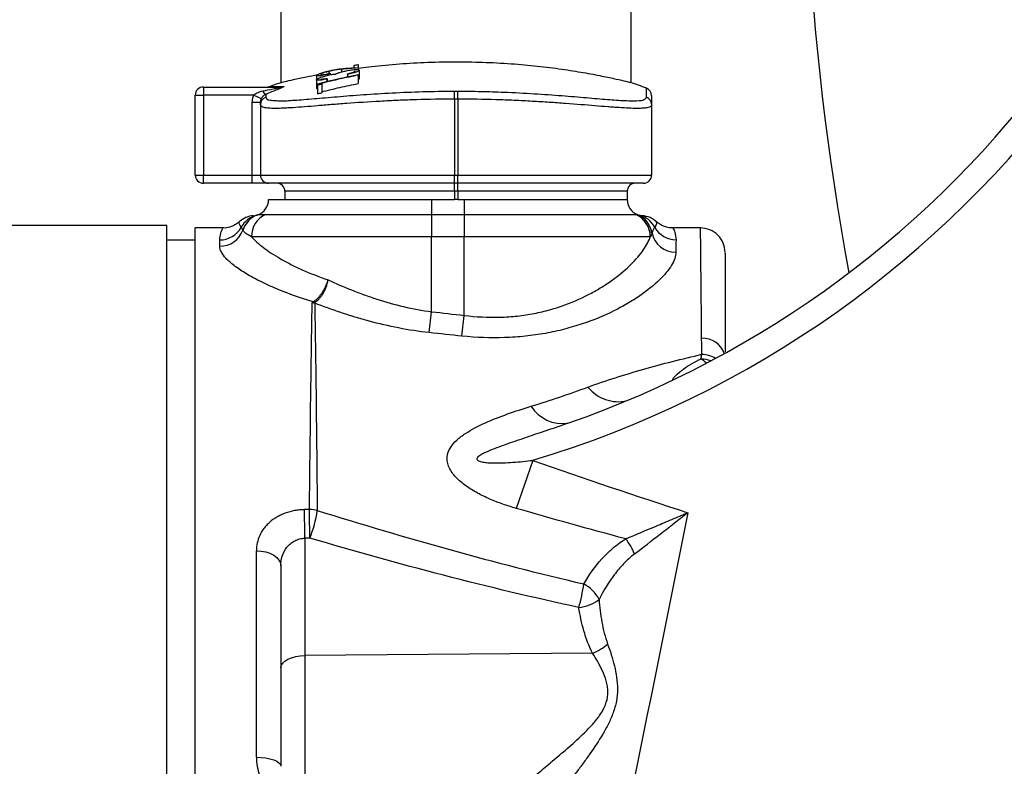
# Model space of a CAD drawing. Header units: millimetres. Extents: x 990 to 1891, y 1234 to 1795.
# Tile 3 of 6: x 1440 to 1561, y 1452 to 1543. Entities that reach past the tile are written whole.
import ezdxf

# ---------------------------------------------------------------- set-up
doc = ezdxf.new("R2010")
doc.units = ezdxf.units.MM

msp = doc.modelspace()

# ---------------------------------------------------------------- linework, layer by layer
at = {"color": 7, "linetype": 'Continuous', "lineweight": 25}
for p, q in [((1471.87, 1548.23), (1471.87, 1535.59)), ((1514.87, 1535.59), (1514.87, 1548.23)), ((1477.77, 1536.95), (1477.77, 1536.68)), ((1480.86, 1537.41), (1480.86, 1537.69)), ((1481.37, 1537.79), (1481.37, 1537.37)), ((1481.37, 1537.37), (1481.37, 1537.17)), ((1481.5, 1537.1), (1481.5, 1536.07)), ((1476.24, 1536.43), (1476.24, 1535.91)), ((1476.24, 1535.91), (1476.24, 1534.86)), ((1477.53, 1536.09), (1477.53, 1536.02)), ((1477.53, 1536.02), (1477.53, 1535.69)), ((1477.54, 1536.09), (1477.54, 1535.7)), ((1477.91, 1536.71), (1477.91, 1536.65)), ((1477.91, 1536.65), (1477.91, 1536.53)), ((1480.03, 1536.57), (1480.03, 1536.64)), ((1480.03, 1536.57), (1480.03, 1536.27)), ((1481.37, 1536.55), (1481.37, 1536.48)), ((1481.37, 1536.48), (1481.37, 1535.45)), ((1462.37, 1535.03), (1462.37, 1534.03)), ((1462.37, 1535.03), (1471.92, 1535.03)), ((1476.37, 1535.26), (1476.37, 1535.41)), ((1476.37, 1535.26), (1476.37, 1534.21)), ((1476.88, 1535.47), (1476.88, 1535.35)), ((1476.88, 1535.35), (1476.88, 1534.3)), ((1493.17, 1533.55), (1493.17, 1534.52)), ((1493.57, 1533.55), (1493.57, 1534.52)), ((1461.37, 1524.23), (1461.37, 1534.03)), ((1461.37, 1534.03), (1462.37, 1534.03)), ((1462.37, 1534.03), (1462.37, 1524.23)), ((1468.57, 1534.03), (1462.37, 1534.03)), ((1468.37, 1533.16), (1469.37, 1533.16)), ((1468.37, 1524.23), (1468.37, 1533.16)), ((1468.57, 1534.03), (1469.47, 1533.6)), ((1469.37, 1532.86), (1469.37, 1533.16)), ((1470.01, 1534.13), (1470.01, 1533.78)), ((1493.17, 1533.55), (1493.17, 1524.23)), ((1493.57, 1533.55), (1493.57, 1524.23)), ((1517.37, 1533.96), (1517.37, 1532.86)), ((1469.37, 1532.86), (1469.37, 1524.23)), ((1517.37, 1532.86), (1517.37, 1524.23)), ((1461.37, 1524.23), (1462.37, 1524.23)), ((1462.37, 1524.23), (1468.37, 1524.23)), ((1462.37, 1523.23), (1462.37, 1524.23)), ((1468.37, 1523.23), (1468.37, 1524.23)), ((1468.37, 1524.23), (1469.37, 1524.23)), ((1469.37, 1524.23), (1493.17, 1524.23)), ((1493.17, 1523.23), (1493.17, 1524.23)), ((1493.17, 1524.23), (1493.57, 1524.23)), ((1493.57, 1523.23), (1493.57, 1524.23)), ((1493.57, 1524.23), (1517.37, 1524.23)), ((1468.37, 1523.23), (1462.37, 1523.23)), ((1470.37, 1523.23), (1468.37, 1523.23)), ((1493.17, 1523.23), (1470.37, 1523.23)), ((1493.57, 1523.23), (1493.17, 1523.23)), ((1493.17, 1522.23), (1493.17, 1523.23)), ((1516.37, 1523.23), (1493.57, 1523.23)), ((1493.57, 1522.23), (1493.57, 1523.23)), ((1470.37, 1521.23), (1490.37, 1521.23)), ((1493.17, 1522.23), (1472.37, 1522.23)), ((1472.37, 1522.23), (1472.37, 1521.23)), ((1490.37, 1521.23), (1490.37, 1519.4)), ((1490.37, 1521.23), (1493.17, 1521.23)), ((1493.57, 1522.23), (1493.17, 1522.23)), ((1493.17, 1522.23), (1493.17, 1521.23)), ((1493.57, 1521.23), (1493.17, 1521.23)), ((1514.37, 1522.23), (1493.57, 1522.23)), ((1493.57, 1522.23), (1493.57, 1521.23)), ((1493.57, 1521.23), (1494.37, 1521.23)), ((1494.37, 1521.23), (1494.37, 1519.4)), ((1494.37, 1521.23), (1514.37, 1521.23)), ((1514.37, 1522.23), (1514.37, 1521.23)), ((1470, 1519.4), (1490.37, 1519.4)), ((1490.37, 1519.4), (1494.37, 1519.4)), ((1490.37, 1519.4), (1490.37, 1516.65)), ((1494.37, 1519.4), (1515.41, 1519.4)), ((1494.37, 1519.4), (1494.37, 1516.65)), ((1457.87, 1518.04), (1152.87, 1518.04)), ((1457.87, 1414.23), (1457.87, 1518.04)), ((1464.74, 1517.73), (1461.37, 1517.73)), ((1461.37, 1414.23), (1461.37, 1517.73)), ((1466.77, 1518.47), (1466.77, 1518.48)), ((1517.97, 1518.41), (1517.97, 1518.44)), ((1523.37, 1517.73), (1519.99, 1517.73)), ((1461.37, 1516.23), (1457.87, 1516.23)), ((1464.37, 1515.5), (1464.37, 1516.27)), ((1490.37, 1516.65), (1468.27, 1516.65)), ((1490.37, 1507.46), (1490.37, 1516.65)), ((1494.37, 1516.65), (1490.37, 1516.65)), ((1517.2, 1516.65), (1494.37, 1516.65)), ((1494.37, 1507), (1494.37, 1516.65)), ((1490.07, 1504.89), (1490.37, 1507.46)), ((1494.09, 1504.46), (1494.37, 1507)), ((1502.81, 1489.22), (1500.74, 1483.33)), ((1474.82, 1479.67), (1474.82, 1465.26)), ((1468.87, 1452.8), (1468.87, 1478.13)), ((1471.87, 1476.28), (1471.87, 1451.68)), ((1510.11, 1465.57), (1474.82, 1465.26)), ((1474.82, 1465.26), (1474.82, 1448.68))]:
    msp.add_line(p, q, dxfattribs=at)
at = {"color": 1, "linetype": 'Continuous', "lineweight": 25}
for p, q in [((1479.3, 1537.2), (1479.3, 1536.87)), ((1516.73, 1533.78), (1516.73, 1534.89))]:
    msp.add_line(p, q, dxfattribs=at)
at = {"color": 7, "linetype": 'Continuous', "lineweight": 25, "flags": 128}
for points in [[(1468.87, 1478.13), (1469.46, 1478.09), (1470.02, 1477.99), (1470.54, 1477.82), (1470.99, 1477.58), (1471.37, 1477.3), (1471.64, 1476.98), (1471.81, 1476.64), (1471.87, 1476.28)], [(1471.87, 1463.76), (1471.93, 1464.05), (1472.1, 1464.33), (1472.37, 1464.58), (1472.73, 1464.81), (1473.18, 1465), (1473.69, 1465.14), (1474.24, 1465.22), (1474.82, 1465.26)], [(1468.87, 1452.8), (1469.46, 1452.78), (1470.02, 1452.71), (1470.54, 1452.61), (1470.99, 1452.47), (1471.37, 1452.3), (1471.64, 1452.11), (1471.81, 1451.9), (1471.87, 1451.68)]]:
    msp.add_lwpolyline(points, dxfattribs=at)
at = {"color": 7, "linetype": 'Continuous', "lineweight": 25}
for centre, radius, start, end in [((1866.06, 1572.32), 330, 175.2667, 190.4908), ((1466.03, 1611.83), 125, 289.1808, 323.8642), ((1493.37, 1474.23), 65, 109.2581, 110.4667), ((1466.03, 1611.83), 128, 286.6974, 323.8642), ((1493.37, 1474.23), 65, 68.9382, 70.7546), ((1462.37, 1534.03), 1, 90, 180), ((1470.37, 1534.81), 0.764, 199.866, 241.9415), ((1470.2, 1536.03), 1, 269.9999, 295.4214), ((1471.92, 1535.99), 0.954, 270.0112, 289.9173), ((1516.37, 1533.96), 1, 0, 68.9382), ((1470.37, 1532.85), 0.995, 110.8569, 179.9164), ((1516.38, 1532.85), 0.995, 0.0836, 69.1431), ((1462.37, 1524.23), 1, 180, 270), ((1470.37, 1524.23), 1, 180, 270), ((1516.37, 1524.23), 1, 270, 0), ((1471.37, 1522.23), 1, 0, 90), ((1515.37, 1522.23), 1, 90, 180), ((1468.37, 1521.23), 2, 289.9748, 0), ((1516.37, 1521.23), 2, 180, 247.4051), ((1468.76, 1516.25), 3, 94.4454, 131.7417), ((1469.63, 1516.42), 2.97, 104.6863, 152.0686), ((1470.04, 1516.53), 2.99, 109.56, 161.5831), ((1470.07, 1516.55), 2.98, 110.0169, 162.879), ((1471.28, 1516.68), 3.01, 115.1203, 180.5385), ((1514.2, 1516.65), 3, 359.8937, 66.1285), ((1514.45, 1516.62), 2.99, 8.6932, 67.3816), ((1514.47, 1516.61), 2.99, 9.7719, 67.6021), ((1515.12, 1516.43), 2.97, 27.8558, 75.407), ((1515.98, 1516.25), 3, 47.5395, 85.5556), ((1464.38, 1519.28), 3.01, 269.8402, 330.7862), ((1464.39, 1518.49), 3, 269.6458, 340.1372), ((1520.36, 1519.3), 3.01, 209.576, 269.9322), ((1523.37, 1514.73), 3, 360, 90.0949), ((1520.33, 1517.72), 2.97, 191.6385, 270.27), ((1475.7, 1505.24), 3.29, 84.3669, 89.8389), ((1475.08, 1506.28), 2.51, 67.9788, 72.9396), ((1513.27, 1501.18), 4.76, 218.5911, 283.1473), ((1506.46, 1498.35), 4.62, 212.5645, 277.9478), ((1260.55, 1478.21), 214.27, 0.3898, 1.3253), ((1261.19, 1478.22), 214.24, 0.3896, 1.3253), ((1475.36, 1478.78), 4.4, 77.0749, 89.7087), ((1462.01, 1485.09), 14.47, 338.0257, 351.9472), ((1509.03, 1475.35), 6.67, 20.8686, 39.4523), ((1489.35, 1476.76), 19.88, 343.6635, 352.1536), ((1506.92, 1470.09), 4.5, 27.4823, 61.7616), ((1508.05, 1475.72), 4.57, 274.8082, 308.8009), ((1507.97, 1471.23), 6.06, 290.7045, 311.2917)]:
    msp.add_arc(centre, radius, start, end, dxfattribs=at)
at = {"color": 1, "linetype": 'Continuous', "lineweight": 25}
for centre, radius, start, end in [((1523.6, 1501.34), 2.86, 19.7452, 91.8624), ((1523.42, 1498.78), 3.45, 58.5643, 88.2764), ((1521.68, 1498.79), 3.36, 44.0884, 58.8756), ((1523.38, 1498.2), 3.46, 68.515, 89.5316)]:
    msp.add_arc(centre, radius, start, end, dxfattribs=at)
at = {"color": 7, "linetype": 'Continuous', "lineweight": 25}
for centre, major_axis, ratio, start_param, end_param in [((3276.48, 1414.23), (5757.64, 51.76), 0.015567, 1.888816, 1.888928), ((3276.53, 1412.73), (5757.64, 50.26), 0.015115, 1.888824, 1.888936)]:
    msp.add_ellipse(centre, major_axis=major_axis, ratio=ratio, start_param=start_param, end_param=end_param, dxfattribs=at)
for points, knots in [([(1481.37, 1537.34), (1481.79, 1537.4), (1483.21, 1537.59), (1485.94, 1537.85), (1489.47, 1538.07), (1493.06, 1538.15), (1496.66, 1538.09), (1500.11, 1537.91), (1503.4, 1537.61), (1506.39, 1537.23), (1509.08, 1536.8), (1511.33, 1536.37), (1513.11, 1535.99), (1514.28, 1535.72), (1514.86, 1535.58), (1514.81, 1535.59), (1514.79, 1535.59)], [0, 0, 0, 0, 0.033449, 0.113237, 0.189963, 0.269017, 0.344049, 0.421269, 0.496191, 0.573201, 0.649704, 0.728363, 0.805903, 0.885761, 0.962005, 1, 1, 1, 1]), ([(1476.24, 1536.43), (1476.25, 1536.45), (1476.25, 1536.46), (1476.28, 1536.49), (1476.31, 1536.51), (1476.38, 1536.55), (1476.43, 1536.57), (1476.53, 1536.62), (1476.6, 1536.65), (1476.74, 1536.7), (1476.81, 1536.73), (1476.98, 1536.78), (1477.06, 1536.81), (1477.25, 1536.87), (1477.34, 1536.89), (1477.53, 1536.94), (1477.63, 1536.97), (1477.73, 1536.99)], [0, 0, 0, 0, 0.125, 0.125, 0.25, 0.25, 0.375, 0.375, 0.5, 0.5, 0.625, 0.625, 0.75, 0.75, 0.875, 0.875, 1, 1, 1, 1]), ([(1477.77, 1536.95), (1477.7, 1536.94), (1477.63, 1536.92), (1477.5, 1536.88), (1477.43, 1536.86), (1477.25, 1536.81), (1477.14, 1536.77), (1476.95, 1536.7), (1476.88, 1536.66), (1476.8, 1536.62), (1476.79, 1536.61), (1476.76, 1536.58), (1476.76, 1536.58), (1476.76, 1536.57)], [0, 0, 0, 0, 0.125, 0.125, 0.25, 0.25, 0.5, 0.5, 0.75, 0.75, 0.875, 0.875, 1, 1, 1, 1]), ([(1477.73, 1536.99), (1477.82, 1537.02), (1477.9, 1537.04), (1478.07, 1537.07), (1478.16, 1537.09), (1478.32, 1537.13), (1478.41, 1537.14), (1478.56, 1537.17), (1478.64, 1537.18), (1478.86, 1537.21), (1478.99, 1537.23), (1479.26, 1537.26), (1479.39, 1537.28), (1479.52, 1537.29)], [0, 0, 0, 0, 0.125, 0.125, 0.25, 0.25, 0.375, 0.375, 0.5, 0.5, 0.75, 0.75, 1, 1, 1, 1]), ([(1479.3, 1537.2), (1479.08, 1537.17), (1478.85, 1537.15), (1478.48, 1537.1), (1478.36, 1537.08), (1478.14, 1537.04), (1478.07, 1537.02), (1477.92, 1536.99), (1477.85, 1536.97), (1477.77, 1536.95)], [0, 0, 0, 0, 0.5, 0.5, 0.75, 0.75, 0.875, 0.875, 1, 1, 1, 1]), ([(1478.57, 1536.61), (1478.6, 1536.63), (1478.62, 1536.64), (1478.68, 1536.67), (1478.71, 1536.68), (1478.79, 1536.71), (1478.82, 1536.73), (1478.91, 1536.76), (1478.95, 1536.77), (1479, 1536.79)], [0, 0, 0, 0, 0.25, 0.25, 0.5, 0.5, 0.75, 0.75, 1, 1, 1, 1]), ([(1479, 1536.79), (1479.06, 1536.81), (1479.13, 1536.83), (1479.27, 1536.87), (1479.34, 1536.89), (1479.49, 1536.93), (1479.57, 1536.95), (1479.73, 1536.98), (1479.81, 1537), (1479.89, 1537.02)], [0, 0, 0, 0, 0.25, 0.25, 0.5, 0.5, 0.75, 0.75, 1, 1, 1, 1]), ([(1479.89, 1537.02), (1479.99, 1537.04), (1480.1, 1537.06), (1480.31, 1537.1), (1480.42, 1537.12), (1480.62, 1537.14), (1480.72, 1537.16), (1480.9, 1537.17), (1480.98, 1537.18), (1481.2, 1537.19), (1481.32, 1537.19), (1481.43, 1537.16), (1481.46, 1537.15), (1481.49, 1537.13), (1481.5, 1537.12), (1481.5, 1537.1)], [0, 0, 0, 0, 0.125, 0.125, 0.25, 0.25, 0.375, 0.375, 0.5, 0.5, 0.75, 0.75, 0.875, 0.875, 1, 1, 1, 1]), ([(1481.5, 1537.1), (1481.5, 1537.09), (1481.49, 1537.07), (1481.46, 1537.04), (1481.44, 1537.02), (1481.37, 1536.98), (1481.33, 1536.96), (1481.23, 1536.91), (1481.16, 1536.89), (1480.96, 1536.81), (1480.79, 1536.76), (1480.51, 1536.69), (1480.42, 1536.67), (1480.23, 1536.62), (1480.13, 1536.59), (1480.03, 1536.57)], [0, 0, 0, 0, 0.125, 0.125, 0.25, 0.25, 0.375, 0.375, 0.5, 0.5, 0.75, 0.75, 0.875, 0.875, 1, 1, 1, 1]), ([(1480.03, 1536.64), (1480.09, 1536.65), (1480.15, 1536.67), (1480.28, 1536.7), (1480.34, 1536.72), (1480.46, 1536.75), (1480.52, 1536.77), (1480.6, 1536.79), (1480.62, 1536.8), (1480.67, 1536.82), (1480.69, 1536.83), (1480.72, 1536.83)], [0, 0, 0, 0, 0.25, 0.25, 0.5, 0.5, 0.75, 0.75, 0.875, 0.875, 1, 1, 1, 1]), ([(1480.72, 1536.83), (1480.76, 1536.85), (1480.8, 1536.87), (1480.87, 1536.9), (1480.9, 1536.92), (1480.95, 1536.94), (1480.96, 1536.96), (1480.98, 1536.98), (1480.99, 1536.99), (1480.99, 1537.01)], [0, 0, 0, 0, 0.25, 0.25, 0.5, 0.5, 0.75, 0.75, 1, 1, 1, 1]), ([(1480.86, 1537.69), (1480.94, 1537.71), (1481.03, 1537.72), (1481.2, 1537.76), (1481.29, 1537.77), (1481.37, 1537.79)], [0, 0, 0, 0, 0.5, 0.5, 1, 1, 1, 1]), ([(1471.93, 1535.59), (1471.92, 1535.58), (1471.84, 1535.57), (1472.31, 1535.68), (1473.36, 1535.93), (1474.72, 1536.23), (1475.91, 1536.46), (1476.38, 1536.55)], [0, 0, 0, 0, 0.08107, 0.337631, 0.583793, 0.836829, 1, 1, 1, 1]), ([(1477.91, 1536.65), (1477.8, 1536.63), (1477.7, 1536.6), (1477.49, 1536.56), (1477.39, 1536.54), (1477.19, 1536.49), (1477.09, 1536.48), (1476.9, 1536.44), (1476.82, 1536.43), (1476.58, 1536.4), (1476.45, 1536.38), (1476.32, 1536.39), (1476.29, 1536.39), (1476.25, 1536.41), (1476.25, 1536.42), (1476.24, 1536.43)], [0, 0, 0, 0, 0.125, 0.125, 0.25, 0.25, 0.375, 0.375, 0.5, 0.5, 0.75, 0.75, 0.875, 0.875, 1, 1, 1, 1]), ([(1476.24, 1535.91), (1476.25, 1535.92), (1476.25, 1535.93), (1476.28, 1535.97), (1476.3, 1535.99), (1476.4, 1536.05), (1476.48, 1536.09), (1476.66, 1536.17), (1476.72, 1536.19), (1476.87, 1536.25), (1476.94, 1536.27), (1477.1, 1536.32), (1477.19, 1536.35), (1477.36, 1536.4), (1477.45, 1536.42), (1477.54, 1536.45)], [0, 0, 0, 0, 0.125, 0.125, 0.25, 0.25, 0.5, 0.5, 0.625, 0.625, 0.75, 0.75, 0.875, 0.875, 1, 1, 1, 1]), ([(1477.53, 1536.02), (1477.44, 1536.01), (1477.35, 1535.99), (1477.19, 1535.96), (1477.11, 1535.94), (1476.88, 1535.9), (1476.73, 1535.87), (1476.55, 1535.86), (1476.5, 1535.85), (1476.4, 1535.85), (1476.36, 1535.85), (1476.3, 1535.86), (1476.28, 1535.87), (1476.25, 1535.88), (1476.25, 1535.89), (1476.24, 1535.91)], [0, 0, 0, 0, 0.125, 0.125, 0.25, 0.25, 0.5, 0.5, 0.625, 0.625, 0.75, 0.75, 0.875, 0.875, 1, 1, 1, 1]), ([(1476.37, 1535.41), (1477.2, 1535.63), (1478.03, 1535.84), (1479.7, 1536.22), (1480.53, 1536.39), (1481.37, 1536.55)], [0, 0, 0, 0, 0.5, 0.5, 1, 1, 1, 1]), ([(1476.76, 1536.57), (1476.76, 1536.56), (1476.76, 1536.55), (1476.79, 1536.54), (1476.81, 1536.53), (1476.86, 1536.53), (1476.9, 1536.53), (1476.98, 1536.54), (1477.03, 1536.54), (1477.2, 1536.56), (1477.33, 1536.59), (1477.54, 1536.63), (1477.61, 1536.65), (1477.76, 1536.68), (1477.84, 1536.7), (1477.91, 1536.71)], [0, 0, 0, 0, 0.125, 0.125, 0.25, 0.25, 0.375, 0.375, 0.5, 0.5, 0.75, 0.75, 0.875, 0.875, 1, 1, 1, 1]), ([(1476.76, 1536.04), (1476.76, 1536.04), (1476.76, 1536.03), (1476.77, 1536.02), (1476.79, 1536.01), (1476.84, 1536), (1476.89, 1536), (1477.03, 1536.01), (1477.12, 1536.02), (1477.32, 1536.05), (1477.42, 1536.07), (1477.53, 1536.09)], [0, 0, 0, 0, 0.125, 0.125, 0.25, 0.25, 0.5, 0.5, 0.75, 0.75, 1, 1, 1, 1]), ([(1481.37, 1536.48), (1480.62, 1536.34), (1479.87, 1536.18), (1478.37, 1535.85), (1477.62, 1535.67), (1476.88, 1535.47)], [0, 0, 0, 0, 0.5, 0.5, 1, 1, 1, 1]), ([(1477.54, 1536.45), (1477.64, 1536.47), (1477.75, 1536.5), (1477.94, 1536.54), (1478.04, 1536.56), (1478.22, 1536.58), (1478.3, 1536.59), (1478.45, 1536.61), (1478.51, 1536.61), (1478.57, 1536.61)], [0, 0, 0, 0, 0.25, 0.25, 0.5, 0.5, 0.75, 0.75, 1, 1, 1, 1]), ([(1481.37, 1535.95), (1481.38, 1535.95), (1481.47, 1535.99), (1481.49, 1536.03), (1481.5, 1536.07), (1481.5, 1536.07)], [0, 0, 0, 0, 0.037855, 0.774031, 1, 1, 1, 1]), ([(1468.57, 1534.03), (1468.64, 1534.11), (1468.72, 1534.17), (1468.89, 1534.28), (1468.98, 1534.33), (1469.26, 1534.45), (1469.45, 1534.51), (1469.65, 1534.55)], [0, 0, 0, 0, 0.25, 0.25, 0.5, 0.5, 1, 1, 1, 1]), ([(1469.65, 1534.55), (1470.08, 1534.63), (1470.5, 1534.72), (1471.13, 1534.84), (1471.34, 1534.89), (1471.63, 1534.95), (1471.73, 1534.97), (1471.86, 1535), (1471.9, 1535.01), (1471.93, 1535.02), (1471.94, 1535.03), (1471.94, 1535.03), (1471.94, 1535.03), (1471.92, 1535.03)], [0, 0, 0, 0, 0.5, 0.5, 0.75, 0.75, 0.875, 0.875, 0.9375, 0.9375, 0.96875, 0.96875, 1, 1, 1, 1]), ([(1472.25, 1535.09), (1472.28, 1535.09), (1472.27, 1535.07), (1472.18, 1535.02), (1472.1, 1534.99), (1471.93, 1534.91), (1471.83, 1534.87), (1471.62, 1534.78), (1471.52, 1534.74), (1471.19, 1534.61), (1470.96, 1534.51), (1470.49, 1534.33), (1470.25, 1534.23), (1470.01, 1534.13)], [0, 0, 0, 0, 0.125, 0.125, 0.25, 0.25, 0.375, 0.375, 0.5, 0.5, 0.75, 0.75, 1, 1, 1, 1]), ([(1471.22, 1533.37), (1471.4, 1533.36), (1471.94, 1533.31), (1473.51, 1533.4), (1475.86, 1533.59), (1478.71, 1533.84), (1481.96, 1534.1), (1485.51, 1534.32), (1489.28, 1534.48), (1491.87, 1534.51), (1493.17, 1534.52)], [0, 0, 0, 0, 0.064088, 0.197302, 0.331334, 0.465382, 0.59888, 0.732377, 0.86619, 1, 1, 1, 1]), ([(1476.24, 1534.86), (1476.25, 1534.84), (1476.25, 1534.81), (1476.35, 1534.81), (1476.37, 1534.81)], [0, 0, 0, 0, 0.829991, 1, 1, 1, 1]), ([(1476.88, 1534.43), (1477.62, 1534.62), (1478.37, 1534.81), (1479.86, 1535.15), (1480.62, 1535.3), (1481.37, 1535.45)], [0, 0, 0, 0, 0.5, 0.5, 1, 1, 1, 1]), ([(1493.57, 1534.52), (1494.53, 1534.52), (1496.44, 1534.5), (1499.6, 1534.4), (1502.98, 1534.22), (1506.39, 1533.98), (1509.43, 1533.72), (1512, 1533.49), (1513.94, 1533.35), (1514.76, 1533.35), (1515.12, 1533.35)], [0, 0, 0, 0, 0.103264, 0.206529, 0.347294, 0.488062, 0.625603, 0.763132, 0.898855, 1, 1, 1, 1]), ([(1468.37, 1533.16), (1468.37, 1533.31), (1468.39, 1533.46), (1468.45, 1533.75), (1468.5, 1533.9), (1468.57, 1534.03)], [0, 0, 0, 0, 0.5, 0.5, 1, 1, 1, 1]), ([(1493.17, 1533.55), (1491.6, 1533.54), (1490.05, 1533.52), (1487.77, 1533.45), (1487.02, 1533.42), (1485.52, 1533.35), (1484.78, 1533.31), (1482.62, 1533.19), (1481.25, 1533.1), (1479.64, 1532.98), (1479.32, 1532.96), (1478.69, 1532.91), (1478.38, 1532.89), (1477.47, 1532.81), (1476.9, 1532.77), (1475.25, 1532.63), (1474.27, 1532.55), (1473.18, 1532.48), (1472.97, 1532.47), (1472.56, 1532.45), (1472.37, 1532.44), (1471.82, 1532.41), (1471.49, 1532.4), (1470.89, 1532.4), (1470.63, 1532.41), (1470.29, 1532.44), (1470.19, 1532.45), (1469.99, 1532.48), (1469.91, 1532.49), (1469.52, 1532.59), (1469.37, 1532.7), (1469.37, 1532.86)], [0, 0, 0, 0, 0.125, 0.125, 0.1875, 0.1875, 0.25, 0.25, 0.375, 0.375, 0.40625, 0.40625, 0.4375, 0.4375, 0.5, 0.5, 0.625, 0.625, 0.65625, 0.65625, 0.6875, 0.6875, 0.75, 0.75, 0.8125, 0.8125, 0.84375, 0.84375, 0.875, 0.875, 1, 1, 1, 1]), ([(1470.01, 1534.13), (1469.89, 1534.08), (1469.79, 1534.01), (1469.61, 1533.84), (1469.53, 1533.73), (1469.47, 1533.6)], [0, 0, 0, 0, 0.5, 0.5, 1, 1, 1, 1]), ([(1517.37, 1532.86), (1517.37, 1532.7), (1517.22, 1532.59), (1516.77, 1532.47), (1516.58, 1532.45), (1516.24, 1532.42), (1516.12, 1532.41), (1515.85, 1532.41), (1515.71, 1532.4), (1514.96, 1532.4), (1514.23, 1532.44), (1513.15, 1532.51), (1512.93, 1532.52), (1512.46, 1532.56), (1512.22, 1532.58), (1511.48, 1532.63), (1510.95, 1532.68), (1509.31, 1532.81), (1508.11, 1532.91), (1506.16, 1533.05), (1505.49, 1533.1), (1504.12, 1533.19), (1503.42, 1533.23), (1501.99, 1533.31), (1501.26, 1533.35), (1499.76, 1533.42), (1499, 1533.44), (1496.7, 1533.52), (1495.14, 1533.54), (1493.57, 1533.55)], [0, 0, 0, 0, 0.125, 0.125, 0.1875, 0.1875, 0.21875, 0.21875, 0.25, 0.25, 0.375, 0.375, 0.40625, 0.40625, 0.4375, 0.4375, 0.5, 0.5, 0.625, 0.625, 0.6875, 0.6875, 0.75, 0.75, 0.8125, 0.8125, 0.875, 0.875, 1, 1, 1, 1]), ([(1469.05, 1519.35), (1469.09, 1519.37), (1469.19, 1519.38), (1469.51, 1519.39), (1469.73, 1519.4), (1470, 1519.4)], [0, 0, 0, 0, 0.5, 0.5, 1, 1, 1, 1]), ([(1466.75, 1518.48), (1466.74, 1518.47), (1466.62, 1518.35), (1466.22, 1518.08), (1465.59, 1517.83), (1465.06, 1517.7), (1464.78, 1517.74), (1464.75, 1517.74)], [0, 0, 0, 0, 0.026571, 0.304391, 0.618927, 0.965613, 1, 1, 1, 1]), ([(1468.27, 1516.65), (1467.98, 1516.8), (1467.75, 1516.95), (1467.4, 1517.2), (1467.29, 1517.32), (1467.23, 1517.43)], [0, 0, 0, 0, 0.5, 0.5, 1, 1, 1, 1]), ([(1519.99, 1517.75), (1519.87, 1517.75), (1519.56, 1517.73), (1519.08, 1517.85), (1518.62, 1518.04), (1518.3, 1518.24), (1518.11, 1518.38), (1518.04, 1518.45), (1518, 1518.48)], [0, 0, 0, 0, 0.119501, 0.331931, 0.518844, 0.681927, 0.843309, 1, 1, 1, 1]), ([(1468.27, 1516.65), (1468.46, 1516.44), (1468.68, 1516.22), (1469.17, 1515.78), (1469.44, 1515.56), (1470.33, 1514.88), (1471.02, 1514.42), (1472.22, 1513.73), (1472.65, 1513.5), (1473.54, 1513.04), (1474.01, 1512.82), (1475.47, 1512.17), (1476.53, 1511.75), (1477.68, 1511.36)], [0, 0, 0, 0, 0.125, 0.125, 0.25, 0.25, 0.5, 0.5, 0.625, 0.625, 0.75, 0.75, 1, 1, 1, 1]), ([(1494.37, 1507), (1495.84, 1506.82), (1497.3, 1506.75), (1499.11, 1506.8), (1499.47, 1506.81), (1500.19, 1506.86), (1500.54, 1506.89), (1501.59, 1507.01), (1502.27, 1507.11), (1503.61, 1507.37), (1504.26, 1507.52), (1505.21, 1507.79), (1505.52, 1507.88), (1506.14, 1508.08), (1506.44, 1508.19), (1507.92, 1508.72), (1508.99, 1509.22), (1510.48, 1510.02), (1510.96, 1510.3), (1511.86, 1510.87), (1512.3, 1511.17), (1513.51, 1512.06), (1514.22, 1512.66), (1515.13, 1513.56), (1515.41, 1513.86), (1515.92, 1514.45), (1516.15, 1514.74), (1516.74, 1515.6), (1517.03, 1516.14), (1517.2, 1516.65)], [0, 0, 0, 0, 0.125, 0.125, 0.15625, 0.15625, 0.1875, 0.1875, 0.25, 0.25, 0.3125, 0.3125, 0.34375, 0.34375, 0.375, 0.375, 0.5, 0.5, 0.5625, 0.5625, 0.625, 0.625, 0.75, 0.75, 0.8125, 0.8125, 0.875, 0.875, 1, 1, 1, 1]), ([(1475.82, 1508.68), (1474.06, 1509.2), (1472.48, 1509.78), (1470.72, 1510.53), (1470.38, 1510.68), (1469.72, 1510.99), (1469.41, 1511.15), (1468.5, 1511.61), (1467.95, 1511.92), (1466.96, 1512.53), (1466.52, 1512.83), (1465.94, 1513.28), (1465.76, 1513.42), (1465.44, 1513.71), (1465.29, 1513.85), (1464.64, 1514.55), (1464.37, 1515.05), (1464.37, 1515.5)], [0, 0, 0, 0, 0.25, 0.25, 0.3125, 0.3125, 0.375, 0.375, 0.5, 0.5, 0.625, 0.625, 0.6875, 0.6875, 0.75, 0.75, 1, 1, 1, 1]), ([(1520.34, 1514.75), (1520.34, 1514.27), (1520.15, 1513.73), (1519.64, 1512.87), (1519.42, 1512.57), (1518.92, 1511.96), (1518.62, 1511.64), (1517.64, 1510.69), (1516.84, 1510.05), (1515.45, 1509.09), (1514.95, 1508.78), (1513.88, 1508.15), (1513.32, 1507.85), (1511.55, 1506.97), (1510.26, 1506.43), (1508.16, 1505.73), (1507.42, 1505.51), (1505.9, 1505.12), (1505.12, 1504.95), (1503.53, 1504.66), (1502.71, 1504.54), (1501.46, 1504.41), (1501.04, 1504.37), (1500.19, 1504.31), (1499.76, 1504.29), (1497.6, 1504.22), (1495.85, 1504.28), (1494.09, 1504.46)], [0, 0, 0, 0, 0.125, 0.125, 0.1875, 0.1875, 0.25, 0.25, 0.375, 0.375, 0.4375, 0.4375, 0.5, 0.5, 0.625, 0.625, 0.6875, 0.6875, 0.75, 0.75, 0.8125, 0.8125, 0.84375, 0.84375, 0.875, 0.875, 1, 1, 1, 1]), ([(1526.37, 1514.62), (1526.37, 1514.63), (1526.37, 1514.66), (1526.37, 1513.65), (1526.37, 1511.75), (1526.37, 1509.87), (1526.37, 1507.83), (1526.37, 1505.95), (1526.37, 1503.59), (1526.37, 1502.54)], [0, 0, 0, 0, 0.117931, 0.309898, 0.502477, 0.694442, 0.694728, 0.865285, 1, 1, 1, 1]), ([(1475.82, 1508.68), (1476.01, 1508.78), (1476.19, 1508.92), (1476.47, 1509.19), (1476.56, 1509.29), (1476.73, 1509.5), (1476.82, 1509.61), (1476.99, 1509.85), (1477.07, 1509.97), (1477.21, 1510.23), (1477.29, 1510.37), (1477.48, 1510.78), (1477.6, 1511.07), (1477.68, 1511.36)], [0, 0, 0, 0, 0.25, 0.25, 0.375, 0.375, 0.5, 0.5, 0.625, 0.625, 0.75, 0.75, 1, 1, 1, 1]), ([(1476.03, 1508.61), (1476.21, 1508.71), (1476.39, 1508.86), (1476.65, 1509.13), (1476.73, 1509.23), (1476.89, 1509.44), (1476.97, 1509.56), (1477.12, 1509.8), (1477.19, 1509.93), (1477.32, 1510.2), (1477.38, 1510.33), (1477.54, 1510.76), (1477.62, 1511.06), (1477.68, 1511.36)], [0, 0, 0, 0, 0.25, 0.25, 0.375, 0.375, 0.5, 0.5, 0.625, 0.625, 0.75, 0.75, 1, 1, 1, 1]), ([(1477.68, 1511.36), (1478.6, 1510.93), (1479.55, 1510.52), (1481.04, 1509.93), (1481.55, 1509.73), (1482.59, 1509.36), (1483.12, 1509.18), (1484.73, 1508.66), (1485.82, 1508.35), (1488.06, 1507.83), (1489.2, 1507.61), (1490.37, 1507.46)], [0, 0, 0, 0, 0.25, 0.25, 0.375, 0.375, 0.5, 0.5, 0.75, 0.75, 1, 1, 1, 1]), ([(1475.38, 1483.18), (1475.41, 1485.88), (1475.44, 1488.43), (1475.5, 1493.25), (1475.52, 1495.51), (1475.58, 1499.74), (1475.61, 1501.72), (1475.65, 1504.46), (1475.66, 1505.33), (1475.69, 1507), (1475.7, 1507.78), (1475.71, 1508.53)], [0, 0, 0, 0, 0.25, 0.25, 0.5, 0.5, 0.75, 0.75, 0.875, 0.875, 1, 1, 1, 1]), ([(1476.03, 1508.61), (1476, 1508.6), (1476, 1508.58), (1476, 1508.55), (1476.01, 1508.53), (1476.03, 1508.51)], [0, 0, 0, 0, 0.5, 0.5, 1, 1, 1, 1]), ([(1476.03, 1508.51), (1476.04, 1507.77), (1476.05, 1506.97), (1476.08, 1505.31), (1476.09, 1504.43), (1476.13, 1501.68), (1476.16, 1499.7), (1476.21, 1495.45), (1476.24, 1493.18), (1476.29, 1488.34), (1476.31, 1485.78), (1476.34, 1483.07)], [0, 0, 0, 0, 0.125, 0.125, 0.25, 0.25, 0.5, 0.5, 0.75, 0.75, 1, 1, 1, 1]), ([(1490.07, 1504.89), (1488.8, 1505.03), (1487.55, 1505.22), (1485.1, 1505.7), (1483.89, 1505.98), (1482.11, 1506.46), (1481.52, 1506.63), (1480.37, 1506.98), (1479.8, 1507.16), (1478.13, 1507.72), (1477.06, 1508.11), (1476.03, 1508.51)], [0, 0, 0, 0, 0.25, 0.25, 0.5, 0.5, 0.625, 0.625, 0.75, 0.75, 1, 1, 1, 1]), ([(1509.55, 1498.21), (1510.66, 1498.61), (1511.78, 1499), (1514.07, 1499.72), (1515.23, 1500.07), (1518.73, 1501.07), (1521.11, 1501.68), (1523.52, 1502.23)], [0, 0, 0, 0, 0.25, 0.25, 0.5, 0.5, 1, 1, 1, 1]), ([(1500.74, 1483.33), (1500.19, 1483.49), (1499.65, 1483.66), (1498.58, 1484.04), (1498.05, 1484.24), (1497.01, 1484.69), (1496.5, 1484.93), (1495.76, 1485.34), (1495.51, 1485.48), (1495.04, 1485.77), (1494.81, 1485.93), (1494.36, 1486.25), (1494.15, 1486.41), (1493.74, 1486.76), (1493.54, 1486.95), (1493.18, 1487.33), (1493.02, 1487.53), (1492.74, 1487.93), (1492.61, 1488.14), (1492.42, 1488.57), (1492.36, 1488.78), (1492.28, 1489.2), (1492.27, 1489.42), (1492.32, 1490.03), (1492.46, 1490.41), (1492.88, 1491.11), (1493.15, 1491.42), (1493.78, 1492), (1494.14, 1492.27), (1495.26, 1493.01), (1496.09, 1493.44), (1497.85, 1494.22), (1498.76, 1494.58), (1500.63, 1495.24), (1501.59, 1495.56), (1502.57, 1495.86)], [0, 0, 0, 0, 0.0625, 0.0625, 0.125, 0.125, 0.1875, 0.1875, 0.21875, 0.21875, 0.25, 0.25, 0.28125, 0.28125, 0.3125, 0.3125, 0.34375, 0.34375, 0.375, 0.375, 0.40625, 0.40625, 0.4375, 0.4375, 0.5, 0.5, 0.5625, 0.5625, 0.625, 0.625, 0.75, 0.75, 0.875, 0.875, 1, 1, 1, 1]), ([(1507.1, 1493.77), (1505.59, 1493.24), (1504.08, 1492.73), (1501.81, 1491.97), (1501.06, 1491.71), (1499.55, 1491.19), (1498.81, 1490.93), (1497.71, 1490.51), (1497.35, 1490.36), (1496.82, 1490.12), (1496.64, 1490.03), (1496.39, 1489.89), (1496.31, 1489.83), (1496.15, 1489.72), (1496.08, 1489.66), (1495.99, 1489.56), (1495.97, 1489.52), (1495.93, 1489.45), (1495.93, 1489.41), (1495.94, 1489.33), (1495.96, 1489.29), (1496.02, 1489.23), (1496.06, 1489.2), (1496.19, 1489.13), (1496.28, 1489.1), (1496.47, 1489.05), (1496.57, 1489.03), (1496.87, 1488.98), (1497.07, 1488.95), (1497.48, 1488.92), (1497.68, 1488.91), (1498.3, 1488.9), (1498.71, 1488.9), (1499.53, 1488.93), (1499.94, 1488.95), (1501.17, 1489.04), (1501.99, 1489.12), (1502.81, 1489.22)], [0, 0, 0, 0, 0.25, 0.25, 0.375, 0.375, 0.5, 0.5, 0.5625, 0.5625, 0.59375, 0.59375, 0.609375, 0.609375, 0.625, 0.625, 0.632812, 0.632812, 0.640625, 0.640625, 0.648437, 0.648437, 0.65625, 0.65625, 0.671875, 0.671875, 0.6875, 0.6875, 0.71875, 0.71875, 0.75, 0.75, 0.8125, 0.8125, 0.875, 0.875, 1, 1, 1, 1]), ([(1474.77, 1483.17), (1474.56, 1483.17), (1474.36, 1483.16), (1473.95, 1483.12), (1473.74, 1483.09), (1473.15, 1482.98), (1472.77, 1482.87), (1472.22, 1482.67), (1472.04, 1482.6), (1471.69, 1482.43), (1471.53, 1482.34), (1471.05, 1482.06), (1470.75, 1481.85), (1470.36, 1481.49), (1470.23, 1481.37), (1469.99, 1481.12), (1469.89, 1480.98), (1469.58, 1480.58), (1469.42, 1480.3), (1469.14, 1479.7), (1469.04, 1479.39), (1468.91, 1478.77), (1468.87, 1478.45), (1468.87, 1478.13)], [0, 0, 0, 0, 0.0625, 0.0625, 0.125, 0.125, 0.25, 0.25, 0.3125, 0.3125, 0.375, 0.375, 0.5, 0.5, 0.5625, 0.5625, 0.625, 0.625, 0.75, 0.75, 0.875, 0.875, 1, 1, 1, 1]), ([(1476.34, 1483.07), (1481.73, 1481.4), (1487.14, 1479.79), (1498.04, 1476.76), (1503.52, 1475.34), (1509.05, 1474.05)], [0, 0, 0, 0, 0.5, 0.5, 1, 1, 1, 1]), ([(1514.19, 1479.59), (1515.39, 1480.1), (1516.64, 1480.62), (1518.55, 1481.43), (1519.2, 1481.7), (1520.18, 1482.11), (1520.5, 1482.25), (1520.99, 1482.46), (1521.15, 1482.53), (1521.48, 1482.67), (1521.64, 1482.74), (1521.81, 1482.8)], [0, 0, 0, 0, 0.5, 0.5, 0.75, 0.75, 0.875, 0.875, 0.9375, 0.9375, 1, 1, 1, 1]), ([(1515.27, 1477.73), (1516.3, 1478.53), (1517.37, 1479.36), (1519.02, 1480.63), (1519.57, 1481.06), (1520.41, 1481.72), (1520.69, 1481.93), (1521.11, 1482.26), (1521.25, 1482.37), (1521.53, 1482.59), (1521.67, 1482.7), (1521.81, 1482.8)], [0, 0, 0, 0, 0.5, 0.5, 0.75, 0.75, 0.875, 0.875, 0.9375, 0.9375, 1, 1, 1, 1]), ([(1471.87, 1476.28), (1471.87, 1476.69), (1471.93, 1477.09), (1472.17, 1477.86), (1472.36, 1478.23), (1472.74, 1478.72), (1472.88, 1478.86), (1473.2, 1479.13), (1473.38, 1479.25), (1473.76, 1479.45), (1473.96, 1479.53), (1474.38, 1479.64), (1474.6, 1479.67), (1474.82, 1479.67)], [0, 0, 0, 0, 0.25, 0.25, 0.5, 0.5, 0.625, 0.625, 0.75, 0.75, 0.875, 0.875, 1, 1, 1, 1]), ([(1508.43, 1471.17), (1502.86, 1472.37), (1497.32, 1473.7), (1486.33, 1476.55), (1480.86, 1478.08), (1475.43, 1479.68)], [0, 0, 0, 0, 0.5, 0.5, 1, 1, 1, 1]), ([(1509.05, 1474.05), (1509.68, 1475.14), (1510.41, 1476.19), (1511.67, 1477.59), (1512.12, 1478.03), (1513.09, 1478.86), (1513.62, 1479.24), (1514.19, 1479.59)], [0, 0, 0, 0, 0.5, 0.5, 0.75, 0.75, 1, 1, 1, 1]), ([(1515.27, 1477.73), (1514.78, 1477.36), (1514.34, 1476.95), (1513.52, 1476.1), (1513.14, 1475.65), (1512.08, 1474.24), (1511.46, 1473.22), (1510.91, 1472.16)], [0, 0, 0, 0, 0.25, 0.25, 0.5, 0.5, 1, 1, 1, 1]), ([(1510.91, 1472.16), (1510.98, 1471.23), (1511.09, 1470.3), (1511.42, 1468.47), (1511.65, 1467.57), (1511.97, 1466.68)], [0, 0, 0, 0, 0.5, 0.5, 1, 1, 1, 1]), ([(1510.11, 1465.57), (1509.66, 1466.46), (1509.32, 1467.38), (1508.78, 1469.25), (1508.58, 1470.2), (1508.43, 1471.17)], [0, 0, 0, 0, 0.5, 0.5, 1, 1, 1, 1]), ([(1511.97, 1466.68), (1512.27, 1465.83), (1512.56, 1464.94), (1512.91, 1463.55), (1513, 1463.08), (1513.14, 1462.12), (1513.18, 1461.63), (1513.17, 1460.64), (1513.13, 1460.15), (1512.99, 1459.42), (1512.93, 1459.18), (1512.8, 1458.71), (1512.73, 1458.47), (1512.48, 1457.78), (1512.28, 1457.33), (1511.84, 1456.45), (1511.61, 1456.03), (1510.87, 1454.78), (1510.33, 1453.99), (1509.52, 1452.83), (1509.25, 1452.44), (1508.7, 1451.7), (1508.43, 1451.33), (1507.62, 1450.25), (1507.09, 1449.55), (1506.08, 1448.2), (1505.6, 1447.57), (1505.18, 1446.98)], [0, 0, 0, 0, 0.125, 0.125, 0.1875, 0.1875, 0.25, 0.25, 0.3125, 0.3125, 0.34375, 0.34375, 0.375, 0.375, 0.4375, 0.4375, 0.5, 0.5, 0.625, 0.625, 0.6875, 0.6875, 0.75, 0.75, 0.875, 0.875, 1, 1, 1, 1]), ([(1502.53, 1450.06), (1503, 1450.47), (1503.52, 1450.92), (1504.66, 1451.87), (1505.25, 1452.37), (1506.47, 1453.4), (1507.1, 1453.93), (1508.36, 1455.06), (1508.99, 1455.64), (1509.89, 1456.58), (1510.18, 1456.9), (1510.74, 1457.58), (1511.01, 1457.94), (1511.47, 1458.7), (1511.67, 1459.1), (1511.94, 1459.96), (1512.01, 1460.41), (1512, 1461.09), (1511.98, 1461.31), (1511.9, 1461.75), (1511.85, 1461.96), (1511.67, 1462.59), (1511.51, 1463), (1511.15, 1463.78), (1510.95, 1464.15), (1510.54, 1464.87), (1510.33, 1465.22), (1510.11, 1465.57)], [0, 0, 0, 0, 0.125, 0.125, 0.25, 0.25, 0.375, 0.375, 0.5, 0.5, 0.5625, 0.5625, 0.625, 0.625, 0.6875, 0.6875, 0.75, 0.75, 0.78125, 0.78125, 0.8125, 0.8125, 0.875, 0.875, 0.9375, 0.9375, 1, 1, 1, 1]), ([(1468.87, 1452.8), (1468.87, 1452.42), (1468.91, 1452.04), (1469.04, 1451.29), (1469.15, 1450.91), (1469.42, 1450.2), (1469.58, 1449.85), (1469.89, 1449.35), (1470, 1449.18), (1470.24, 1448.87), (1470.36, 1448.72), (1470.62, 1448.43), (1470.76, 1448.29), (1471.06, 1448.02), (1471.21, 1447.89), (1471.7, 1447.54), (1472.04, 1447.33), (1472.77, 1446.99), (1473.16, 1446.86), (1473.95, 1446.68), (1474.36, 1446.63), (1474.77, 1446.62)], [0, 0, 0, 0, 0.125, 0.125, 0.25, 0.25, 0.375, 0.375, 0.4375, 0.4375, 0.5, 0.5, 0.5625, 0.5625, 0.625, 0.625, 0.75, 0.75, 0.875, 0.875, 1, 1, 1, 1])]:
    msp.add_open_spline(points, degree=3, knots=knots, dxfattribs=at)
for points in [[(1481.37, 1537.37), (1480.68, 1537.33), (1479.99, 1537.27), (1479.3, 1537.2)], [(1479.52, 1537.29), (1479.97, 1537.34), (1480.41, 1537.38), (1480.86, 1537.41)], [(1476.88, 1535.35), (1476.71, 1535.32), (1476.54, 1535.29), (1476.37, 1535.26)], [(1493.17, 1534.52), (1493.3, 1534.53), (1493.44, 1534.53), (1493.57, 1534.52)], [(1469.47, 1533.6), (1469.4, 1533.46), (1469.37, 1533.31), (1469.37, 1533.16)], [(1476.37, 1534.21), (1476.54, 1534.24), (1476.71, 1534.27), (1476.88, 1534.3)], [(1493.57, 1533.55), (1493.44, 1533.55), (1493.31, 1533.55), (1493.17, 1533.55)], [(1468.88, 1519.3), (1468.94, 1519.31), (1468.99, 1519.33), (1469.04, 1519.35)], [(1469.04, 1519.35), (1469.04, 1519.35), (1469.05, 1519.35), (1469.05, 1519.35)], [(1515.41, 1519.4), (1515.52, 1519.4), (1515.58, 1519.39), (1515.6, 1519.39)], [(1515.6, 1519.39), (1515.61, 1519.38), (1515.61, 1519.38), (1515.61, 1519.38)], [(1515.61, 1519.38), (1515.66, 1519.36), (1515.76, 1519.33), (1515.87, 1519.3)], [(1467.21, 1517.48), (1467.15, 1517.6), (1467.08, 1517.71), (1467, 1517.81)], [(1467.23, 1517.43), (1467.22, 1517.45), (1467.21, 1517.46), (1467.21, 1517.48)], [(1517.74, 1517.81), (1517.6, 1517.63), (1517.48, 1517.41), (1517.42, 1517.12)], [(1517.41, 1517.08), (1517.38, 1516.95), (1517.31, 1516.8), (1517.2, 1516.65)], [(1517.42, 1517.12), (1517.42, 1517.11), (1517.41, 1517.09), (1517.41, 1517.08)], [(1520.36, 1516.29), (1520.35, 1515.87), (1520.35, 1515.36), (1520.34, 1514.75)], [(1475.71, 1508.53), (1475.71, 1508.59), (1475.74, 1508.64), (1475.82, 1508.68)], [(1490.37, 1507.46), (1491.7, 1507.3), (1493.04, 1507.15), (1494.37, 1507)], [(1494.09, 1504.46), (1492.75, 1504.6), (1491.41, 1504.74), (1490.07, 1504.89)], [(1523.52, 1502.23), (1523.52, 1502.91), (1523.51, 1503.56), (1523.5, 1504.2)], [(1523.41, 1501.66), (1523.45, 1501.84), (1523.49, 1502.03), (1523.52, 1502.23)], [(1502.57, 1495.86), (1504.93, 1496.58), (1507.26, 1497.37), (1509.55, 1498.21)], [(1502.81, 1489.22), (1509.12, 1487.01), (1515.44, 1484.85), (1521.81, 1482.8)], [(1521.81, 1482.8), (1512.28, 1434.74), (1502.05, 1386.82), (1491.11, 1339.06)], [(1514.19, 1479.59), (1509.69, 1480.79), (1505.21, 1482.04), (1500.74, 1483.33)]]:
    msp.add_open_spline(points, degree=3, dxfattribs=at)
at = {"color": 1, "linetype": 'Continuous', "lineweight": 25}
for points, knots in [([(1470.66, 1535.09), (1470.66, 1535.09), (1470.68, 1535.09), (1471.67, 1535.09), (1472.25, 1535.09)], [0, 0, 0, 0, 0.422914, 1, 1, 1, 1]), ([(1470.01, 1533.78), (1470.09, 1533.63), (1470.19, 1533.41), (1470.99, 1533.38), (1471.22, 1533.37)], [0, 0, 0, 0, 0.720708, 1, 1, 1, 1]), ([(1515.12, 1533.35), (1515.25, 1533.35), (1515.9, 1533.33), (1516.52, 1533.45), (1516.66, 1533.67), (1516.73, 1533.78)], [0, 0, 0, 0, 0.113137, 0.556569, 1, 1, 1, 1]), ([(1464.37, 1516.27), (1464.4, 1516.56), (1464.47, 1517.2), (1464.74, 1517.68), (1464.74, 1517.68), (1464.74, 1517.68)], [0, 0, 0, 0, 0.3354388, 0.7343489, 1, 1, 1, 1]), ([(1467, 1517.81), (1466.93, 1517.95), (1466.72, 1518.34), (1466.75, 1518.42), (1466.77, 1518.47)], [0, 0, 0, 0, 0.350244, 1, 1, 1, 1]), ([(1517.97, 1518.44), (1517.97, 1518.45), (1517.98, 1518.51), (1517.99, 1518.26), (1517.83, 1517.96), (1517.74, 1517.81)], [0, 0, 0, 0, 0.100198, 0.55016, 1, 1, 1, 1]), ([(1519.99, 1517.7), (1519.99, 1517.69), (1520, 1517.68), (1520.25, 1517.24), (1520.32, 1516.62), (1520.36, 1516.29)], [0, 0, 0, 0, 0.261736, 0.612375, 1, 1, 1, 1]), ([(1523.5, 1504.2), (1523.5, 1504.48), (1523.49, 1506.05), (1523.46, 1508.65), (1523.43, 1511.56), (1523.41, 1513.88), (1523.39, 1515.66), (1523.38, 1516.91), (1523.37, 1517.63), (1523.37, 1517.67), (1523.37, 1517.69)], [0, 0, 0, 0, 0.032589, 0.18034, 0.329292, 0.46646, 0.603628, 0.744783, 0.885938, 1, 1, 1, 1]), ([(1519.93, 1499.08), (1519.93, 1499.1), (1519.99, 1499.33), (1520.91, 1500.22), (1522.21, 1501.11), (1523.25, 1501.59), (1523.41, 1501.66)], [0, 0, 0, 0, 0.044338, 0.401406, 0.909145, 1, 1, 1, 1])]:
    msp.add_open_spline(points, degree=3, knots=knots, dxfattribs=at)

doc.saveas('drawing.dxf')
